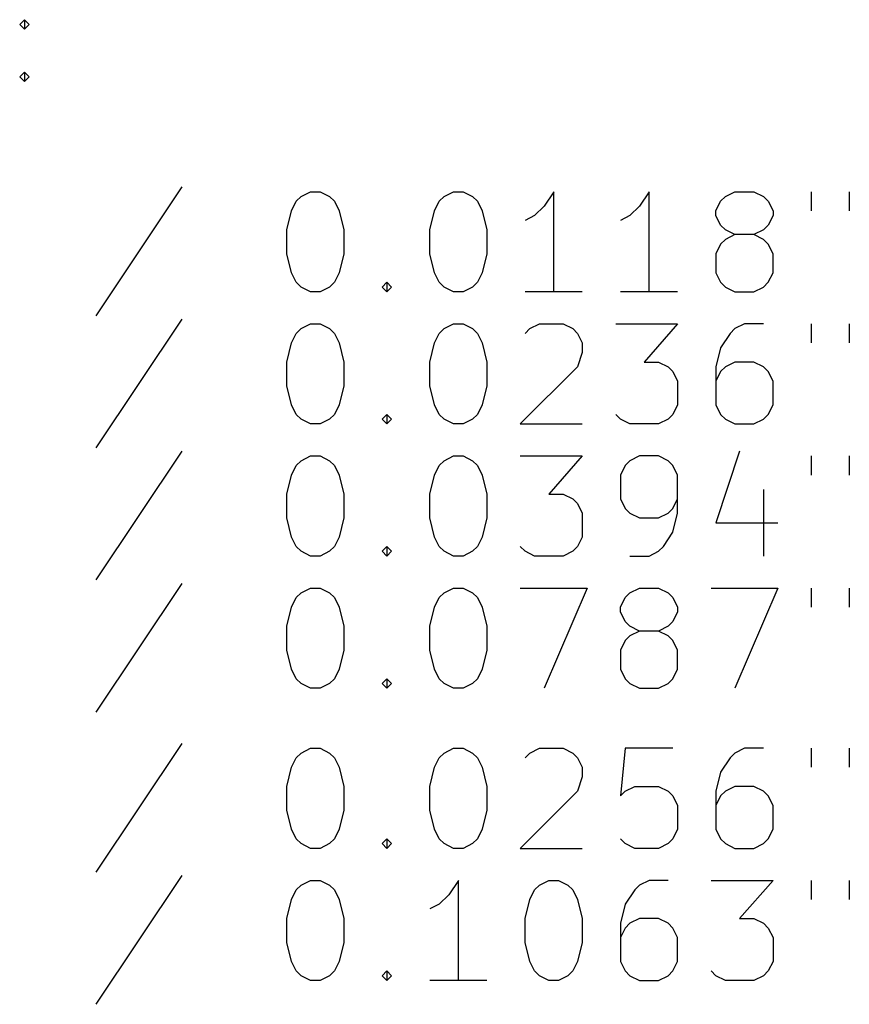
# Model space of a CAD drawing. Extents: x 32.9 to 103.1, y -87.4 to -35.5.
# Tile 2 of 4: x 51.2 to 67.7, y -87.1 to -67.4. Entities that reach past the tile are written whole.
import ezdxf

# ---------------------------------------------------------------- set-up
doc = ezdxf.new("R2010")
doc.units = 0
doc.layers.add('BLACK', color=7, linetype='CONTINUOUS')

msp = doc.modelspace()

# ---------------------------------------------------------------- linework, layer by layer
at = {"layer": 'BLACK', "linetype": 'CONTINUOUS'}
for p, q in [((51.176816, -67.52198), (51.272054, -67.426742)), ((51.272054, -67.426742), (51.367292, -67.52198)), ((51.272054, -67.426742), (51.272054, -67.617219)), ((51.272054, -67.617219), (51.176816, -67.52198)), ((51.367292, -67.52198), (51.272054, -67.617219)), ((51.176816, -68.5696), (51.272054, -68.474361)), ((51.272054, -68.664838), (51.176816, -68.5696)), ((51.272054, -68.474361), (51.367292, -68.5696)), ((51.272054, -68.474361), (51.272054, -68.664838)), ((51.367292, -68.5696), (51.272054, -68.664838)), ((54.414912, -70.7696), (52.700627, -73.341028)), ((56.700627, -71.055314), (56.795865, -70.960076)), ((56.795865, -70.960076), (56.986341, -70.864838)), ((56.986341, -70.864838), (57.176818, -70.864838)), ((57.176818, -70.864838), (57.367294, -70.960076)), ((57.367294, -70.960076), (57.462532, -71.055314)), ((59.55777, -71.055314), (59.653008, -70.960076)), ((59.653008, -70.960076), (59.843484, -70.864838)), ((59.843484, -70.864838), (60.033961, -70.864838)), ((60.033961, -70.864838), (60.224437, -70.960076)), ((60.224437, -70.960076), (60.319675, -71.055314)), ((61.843484, -70.864838), (61.653008, -71.150552)), ((61.843484, -72.864838), (61.843484, -70.864838)), ((63.748246, -70.864838), (63.55777, -71.150552)), ((63.748246, -72.864838), (63.748246, -70.864838)), ((65.176818, -71.055314), (65.272056, -70.960076)), ((65.272056, -70.960076), (65.462532, -70.864838)), ((65.462532, -70.864838), (65.843485, -70.864838)), ((65.843485, -70.864838), (66.033961, -70.960076)), ((66.033961, -70.960076), (66.129199, -71.055314)), ((66.986342, -70.864838), (66.986342, -71.24579)), ((67.748247, -70.864838), (67.748247, -71.24579)), ((56.605389, -71.24579), (56.700627, -71.055314)), ((57.462532, -71.055314), (57.55777, -71.24579)), ((59.462532, -71.24579), (59.55777, -71.055314)), ((60.319675, -71.055314), (60.414913, -71.24579)), ((61.653008, -71.150552), (61.462532, -71.341028)), ((63.55777, -71.150552), (63.367294, -71.341028)), ((65.08158, -71.24579), (65.176818, -71.055314)), ((66.129199, -71.055314), (66.224437, -71.24579)), ((56.510151, -71.626742), (56.605389, -71.24579)), ((57.55777, -71.24579), (57.653008, -71.626742)), ((59.367294, -71.626742), (59.462532, -71.24579)), ((60.414913, -71.24579), (60.510151, -71.626742)), ((61.462532, -71.341028), (61.272056, -71.436266)), ((63.367294, -71.341028), (63.176818, -71.436266)), ((65.08158, -71.341028), (65.08158, -71.24579)), ((65.176818, -71.531504), (65.08158, -71.341028)), ((66.224437, -71.341028), (66.129199, -71.531504)), ((66.224437, -71.24579), (66.224437, -71.341028)), ((65.272056, -71.626742), (65.176818, -71.531504)), ((66.129199, -71.531504), (66.033961, -71.626742)), ((56.510151, -72.102933), (56.510151, -71.626742)), ((57.653008, -71.626742), (57.653008, -72.102933)), ((59.367294, -72.102933), (59.367294, -71.626742)), ((60.510151, -71.626742), (60.510151, -72.102933)), ((65.462532, -71.72198), (65.272056, -71.626742)), ((65.462532, -71.72198), (65.272056, -71.817219)), ((65.843485, -71.72198), (65.462532, -71.72198)), ((66.033961, -71.626742), (65.843485, -71.72198)), ((66.033961, -71.817219), (65.843485, -71.72198)), ((65.176818, -71.912457), (65.08158, -72.102933)), ((65.272056, -71.817219), (65.176818, -71.912457)), ((66.129199, -71.912457), (66.033961, -71.817219)), ((66.224437, -72.102933), (66.129199, -71.912457)), ((56.605389, -72.483885), (56.510151, -72.102933)), ((57.653008, -72.102933), (57.55777, -72.483885)), ((59.462532, -72.483885), (59.367294, -72.102933)), ((60.510151, -72.102933), (60.414913, -72.483885)), ((65.08158, -72.102933), (65.08158, -72.483885)), ((66.224437, -72.483885), (66.224437, -72.102933)), ((56.700627, -72.674361), (56.605389, -72.483885)), ((57.55777, -72.483885), (57.462532, -72.674361)), ((59.55777, -72.674361), (59.462532, -72.483885)), ((60.414913, -72.483885), (60.319675, -72.674361)), ((65.08158, -72.483885), (65.176818, -72.674361)), ((66.129199, -72.674361), (66.224437, -72.483885)), ((56.795865, -72.7696), (56.700627, -72.674361)), ((56.986341, -72.864838), (56.795865, -72.7696)), ((57.367294, -72.7696), (57.176818, -72.864838)), ((57.462532, -72.674361), (57.367294, -72.7696)), ((58.414913, -72.7696), (58.510151, -72.674361)), ((58.510151, -72.864838), (58.414913, -72.7696)), ((58.510151, -72.674361), (58.605389, -72.7696)), ((58.510151, -72.674361), (58.510151, -72.864838)), ((58.605389, -72.7696), (58.510151, -72.864838)), ((59.653008, -72.7696), (59.55777, -72.674361)), ((59.843484, -72.864838), (59.653008, -72.7696)), ((60.224437, -72.7696), (60.033961, -72.864838)), ((60.319675, -72.674361), (60.224437, -72.7696)), ((65.176818, -72.674361), (65.272056, -72.7696)), ((65.272056, -72.7696), (65.462532, -72.864838)), ((65.843485, -72.864838), (66.033961, -72.7696)), ((66.033961, -72.7696), (66.129199, -72.674361)), ((57.176818, -72.864838), (56.986341, -72.864838)), ((60.033961, -72.864838), (59.843484, -72.864838)), ((62.414913, -72.864838), (61.272056, -72.864838)), ((64.319675, -72.864838), (63.176818, -72.864838)), ((65.462532, -72.864838), (65.843485, -72.864838)), ((54.414912, -73.4096), (52.700627, -75.981028)), ((56.795865, -73.600076), (56.986341, -73.504838)), ((56.986341, -73.504838), (57.176818, -73.504838)), ((57.176818, -73.504838), (57.367294, -73.600076)), ((59.653008, -73.600076), (59.843484, -73.504838)), ((59.843484, -73.504838), (60.033961, -73.504838)), ((60.033961, -73.504838), (60.224437, -73.600076)), ((61.367294, -73.600076), (61.55777, -73.504838)), ((61.55777, -73.504838), (62.033961, -73.504838)), ((62.033961, -73.504838), (62.224437, -73.600076)), ((63.08158, -73.504838), (64.319675, -73.504838)), ((64.319675, -73.504838), (63.653008, -74.266742)), ((65.653008, -73.504838), (65.462532, -73.600076)), ((66.033961, -73.504838), (65.653008, -73.504838)), ((66.986342, -73.504838), (66.986342, -73.88579)), ((67.748247, -73.504838), (67.748247, -73.88579)), ((56.605389, -73.88579), (56.700627, -73.695314)), ((56.700627, -73.695314), (56.795865, -73.600076)), ((57.367294, -73.600076), (57.462532, -73.695314)), ((57.462532, -73.695314), (57.55777, -73.88579)), ((59.462532, -73.88579), (59.55777, -73.695314)), ((59.55777, -73.695314), (59.653008, -73.600076)), ((60.224437, -73.600076), (60.319675, -73.695314)), ((60.319675, -73.695314), (60.414913, -73.88579)), ((61.272056, -73.695314), (61.367294, -73.600076)), ((62.224437, -73.600076), (62.319675, -73.695314)), ((62.319675, -73.695314), (62.414913, -73.88579)), ((65.367294, -73.695314), (65.176818, -73.981028)), ((65.462532, -73.600076), (65.367294, -73.695314)), ((56.510151, -74.266742), (56.605389, -73.88579)), ((57.55777, -73.88579), (57.653008, -74.266742)), ((59.367294, -74.266742), (59.462532, -73.88579)), ((60.414913, -73.88579), (60.510151, -74.266742)), ((62.414913, -73.88579), (62.414913, -74.076266)), ((62.414913, -74.076266), (62.319675, -74.36198)), ((65.176818, -73.981028), (65.08158, -74.36198)), ((56.510151, -74.742933), (56.510151, -74.266742)), ((57.653008, -74.266742), (57.653008, -74.742933)), ((59.367294, -74.742933), (59.367294, -74.266742)), ((60.510151, -74.266742), (60.510151, -74.742933)), ((62.319675, -74.36198), (61.176818, -75.504838)), ((63.653008, -74.266742), (63.938723, -74.266742)), ((63.938723, -74.266742), (64.129199, -74.36198)), ((64.129199, -74.36198), (64.224437, -74.457219)), ((65.08158, -74.36198), (65.08158, -75.123885)), ((65.272056, -74.36198), (65.176818, -74.457219)), ((65.462532, -74.266742), (65.272056, -74.36198)), ((65.843485, -74.266742), (65.462532, -74.266742)), ((66.033961, -74.36198), (65.843485, -74.266742)), ((66.129199, -74.457219), (66.033961, -74.36198)), ((64.224437, -74.457219), (64.319675, -74.647695)), ((65.176818, -74.457219), (65.08158, -74.647695)), ((66.224437, -74.647695), (66.129199, -74.457219)), ((56.605389, -75.123885), (56.510151, -74.742933)), ((57.653008, -74.742933), (57.55777, -75.123885)), ((59.462532, -75.123885), (59.367294, -74.742933)), ((60.510151, -74.742933), (60.414913, -75.123885)), ((64.319675, -74.647695), (64.319675, -75.123885)), ((66.224437, -75.123885), (66.224437, -74.647695)), ((56.700627, -75.314361), (56.605389, -75.123885)), ((57.55777, -75.123885), (57.462532, -75.314361)), ((59.55777, -75.314361), (59.462532, -75.123885)), ((60.414913, -75.123885), (60.319675, -75.314361)), ((64.319675, -75.123885), (64.224437, -75.314361)), ((65.08158, -75.123885), (65.176818, -75.314361)), ((66.129199, -75.314361), (66.224437, -75.123885)), ((56.795865, -75.4096), (56.700627, -75.314361)), ((57.462532, -75.314361), (57.367294, -75.4096)), ((58.414913, -75.4096), (58.510151, -75.314361)), ((58.510151, -75.314361), (58.605389, -75.4096)), ((58.510151, -75.314361), (58.510151, -75.504838)), ((59.653008, -75.4096), (59.55777, -75.314361)), ((60.319675, -75.314361), (60.224437, -75.4096)), ((63.176818, -75.4096), (63.08158, -75.314361)), ((64.224437, -75.314361), (64.129199, -75.4096)), ((65.176818, -75.314361), (65.272056, -75.4096)), ((66.033961, -75.4096), (66.129199, -75.314361)), ((56.986341, -75.504838), (56.795865, -75.4096)), ((57.176818, -75.504838), (56.986341, -75.504838)), ((57.367294, -75.4096), (57.176818, -75.504838)), ((58.510151, -75.504838), (58.414913, -75.4096)), ((58.605389, -75.4096), (58.510151, -75.504838)), ((59.843484, -75.504838), (59.653008, -75.4096)), ((60.033961, -75.504838), (59.843484, -75.504838)), ((60.224437, -75.4096), (60.033961, -75.504838)), ((61.176818, -75.504838), (62.414913, -75.504838)), ((63.367294, -75.504838), (63.176818, -75.4096)), ((63.938723, -75.504838), (63.367294, -75.504838)), ((64.129199, -75.4096), (63.938723, -75.504838)), ((65.272056, -75.4096), (65.462532, -75.504838)), ((65.462532, -75.504838), (65.843485, -75.504838)), ((65.843485, -75.504838), (66.033961, -75.4096)), ((54.414912, -76.0496), (52.700627, -78.621028)), ((65.55777, -76.0496), (65.08158, -77.478171)), ((56.605389, -76.52579), (56.700627, -76.335314)), ((56.700627, -76.335314), (56.795865, -76.240076)), ((56.795865, -76.240076), (56.986341, -76.144838)), ((56.986341, -76.144838), (57.176818, -76.144838)), ((57.176818, -76.144838), (57.367294, -76.240076)), ((57.367294, -76.240076), (57.462532, -76.335314)), ((57.462532, -76.335314), (57.55777, -76.52579)), ((59.462532, -76.52579), (59.55777, -76.335314)), ((59.55777, -76.335314), (59.653008, -76.240076)), ((59.653008, -76.240076), (59.843484, -76.144838)), ((59.843484, -76.144838), (60.033961, -76.144838)), ((60.033961, -76.144838), (60.224437, -76.240076)), ((60.224437, -76.240076), (60.319675, -76.335314)), ((60.319675, -76.335314), (60.414913, -76.52579)), ((61.176818, -76.144838), (62.414913, -76.144838)), ((62.414913, -76.144838), (61.748246, -76.906742)), ((63.272056, -76.335314), (63.176818, -76.52579)), ((63.367294, -76.240076), (63.272056, -76.335314)), ((63.55777, -76.144838), (63.367294, -76.240076)), ((63.938723, -76.144838), (63.55777, -76.144838)), ((64.129199, -76.240076), (63.938723, -76.144838)), ((64.224437, -76.335314), (64.129199, -76.240076)), ((64.319675, -76.52579), (64.224437, -76.335314)), ((66.986342, -76.144838), (66.986342, -76.52579)), ((67.748247, -76.144838), (67.748247, -76.52579)), ((56.510151, -76.906742), (56.605389, -76.52579)), ((57.55777, -76.52579), (57.653008, -76.906742)), ((59.367294, -76.906742), (59.462532, -76.52579)), ((60.414913, -76.52579), (60.510151, -76.906742)), ((63.176818, -76.52579), (63.176818, -77.00198)), ((64.319675, -77.287695), (64.319675, -76.52579)), ((56.510151, -77.382933), (56.510151, -76.906742)), ((57.653008, -76.906742), (57.653008, -77.382933)), ((59.367294, -77.382933), (59.367294, -76.906742)), ((60.510151, -76.906742), (60.510151, -77.382933)), ((61.748246, -76.906742), (62.033961, -76.906742)), ((62.033961, -76.906742), (62.224437, -77.00198)), ((66.033961, -76.811504), (66.033961, -78.144838)), ((62.224437, -77.00198), (62.319675, -77.097219)), ((62.319675, -77.097219), (62.414913, -77.287695)), ((63.176818, -77.00198), (63.272056, -77.192457)), ((64.224437, -77.192457), (64.319675, -77.00198)), ((62.414913, -77.287695), (62.414913, -77.763885)), ((63.272056, -77.192457), (63.367294, -77.287695)), ((63.367294, -77.287695), (63.55777, -77.382933)), ((63.938723, -77.382933), (64.129199, -77.287695)), ((64.129199, -77.287695), (64.224437, -77.192457)), ((64.224437, -77.668647), (64.319675, -77.287695)), ((56.605389, -77.763885), (56.510151, -77.382933)), ((57.653008, -77.382933), (57.55777, -77.763885)), ((59.462532, -77.763885), (59.367294, -77.382933)), ((60.510151, -77.382933), (60.414913, -77.763885)), ((63.55777, -77.382933), (63.938723, -77.382933)), ((65.08158, -77.478171), (66.319675, -77.478171)), ((64.033961, -77.954361), (64.224437, -77.668647)), ((56.700627, -77.954361), (56.605389, -77.763885)), ((57.55777, -77.763885), (57.462532, -77.954361)), ((59.55777, -77.954361), (59.462532, -77.763885)), ((60.414913, -77.763885), (60.319675, -77.954361)), ((62.414913, -77.763885), (62.319675, -77.954361)), ((56.795865, -78.0496), (56.700627, -77.954361)), ((56.986341, -78.144838), (56.795865, -78.0496)), ((57.367294, -78.0496), (57.176818, -78.144838)), ((57.462532, -77.954361), (57.367294, -78.0496)), ((58.414913, -78.0496), (58.510151, -77.954361)), ((58.510151, -78.144838), (58.414913, -78.0496)), ((58.510151, -77.954361), (58.605389, -78.0496)), ((58.510151, -77.954361), (58.510151, -78.144838)), ((58.605389, -78.0496), (58.510151, -78.144838)), ((59.653008, -78.0496), (59.55777, -77.954361)), ((59.843484, -78.144838), (59.653008, -78.0496)), ((60.224437, -78.0496), (60.033961, -78.144838)), ((60.319675, -77.954361), (60.224437, -78.0496)), ((61.272056, -78.0496), (61.176818, -77.954361)), ((61.462532, -78.144838), (61.272056, -78.0496)), ((62.224437, -78.0496), (62.033961, -78.144838)), ((62.319675, -77.954361), (62.224437, -78.0496)), ((63.748246, -78.144838), (63.938723, -78.0496)), ((63.938723, -78.0496), (64.033961, -77.954361)), ((57.176818, -78.144838), (56.986341, -78.144838)), ((60.033961, -78.144838), (59.843484, -78.144838)), ((62.033961, -78.144838), (61.462532, -78.144838)), ((63.367294, -78.144838), (63.748246, -78.144838)), ((54.414912, -78.6896), (52.700627, -81.261028)), ((56.700627, -78.975314), (56.795865, -78.880076)), ((56.795865, -78.880076), (56.986341, -78.784838)), ((56.986341, -78.784838), (57.176818, -78.784838)), ((57.176818, -78.784838), (57.367294, -78.880076)), ((57.367294, -78.880076), (57.462532, -78.975314)), ((59.55777, -78.975314), (59.653008, -78.880076)), ((59.653008, -78.880076), (59.843484, -78.784838)), ((59.843484, -78.784838), (60.033961, -78.784838)), ((60.033961, -78.784838), (60.224437, -78.880076)), ((60.224437, -78.880076), (60.319675, -78.975314)), ((61.176818, -78.784838), (62.510151, -78.784838)), ((62.510151, -78.784838), (61.653008, -80.784838)), ((63.272056, -78.975314), (63.367294, -78.880076)), ((63.367294, -78.880076), (63.55777, -78.784838)), ((63.55777, -78.784838), (63.938723, -78.784838)), ((63.938723, -78.784838), (64.129199, -78.880076)), ((64.129199, -78.880076), (64.224437, -78.975314)), ((64.986342, -78.784838), (66.319675, -78.784838)), ((66.319675, -78.784838), (65.462532, -80.784838)), ((66.986342, -78.784838), (66.986342, -79.16579)), ((67.748247, -78.784838), (67.748247, -79.16579)), ((56.605389, -79.16579), (56.700627, -78.975314)), ((57.462532, -78.975314), (57.55777, -79.16579)), ((59.462532, -79.16579), (59.55777, -78.975314)), ((60.319675, -78.975314), (60.414913, -79.16579)), ((63.176818, -79.16579), (63.272056, -78.975314)), ((64.224437, -78.975314), (64.319675, -79.16579)), ((56.510151, -79.546742), (56.605389, -79.16579)), ((57.55777, -79.16579), (57.653008, -79.546742)), ((59.367294, -79.546742), (59.462532, -79.16579)), ((60.414913, -79.16579), (60.510151, -79.546742)), ((63.176818, -79.261028), (63.176818, -79.16579)), ((63.272056, -79.451504), (63.176818, -79.261028)), ((64.319675, -79.261028), (64.224437, -79.451504)), ((64.319675, -79.16579), (64.319675, -79.261028)), ((63.367294, -79.546742), (63.272056, -79.451504)), ((64.224437, -79.451504), (64.129199, -79.546742)), ((56.510151, -80.022933), (56.510151, -79.546742)), ((57.653008, -79.546742), (57.653008, -80.022933)), ((59.367294, -80.022933), (59.367294, -79.546742)), ((60.510151, -79.546742), (60.510151, -80.022933)), ((63.55777, -79.64198), (63.367294, -79.546742)), ((63.55777, -79.64198), (63.367294, -79.737219)), ((63.938723, -79.64198), (63.55777, -79.64198)), ((64.129199, -79.546742), (63.938723, -79.64198)), ((64.129199, -79.737219), (63.938723, -79.64198)), ((63.272056, -79.832457), (63.176818, -80.022933)), ((63.367294, -79.737219), (63.272056, -79.832457)), ((64.224437, -79.832457), (64.129199, -79.737219)), ((64.319675, -80.022933), (64.224437, -79.832457)), ((56.605389, -80.403885), (56.510151, -80.022933)), ((57.653008, -80.022933), (57.55777, -80.403885)), ((59.462532, -80.403885), (59.367294, -80.022933)), ((60.510151, -80.022933), (60.414913, -80.403885)), ((63.176818, -80.022933), (63.176818, -80.403885)), ((64.319675, -80.403885), (64.319675, -80.022933)), ((56.700627, -80.594361), (56.605389, -80.403885)), ((57.55777, -80.403885), (57.462532, -80.594361)), ((59.55777, -80.594361), (59.462532, -80.403885)), ((60.414913, -80.403885), (60.319675, -80.594361)), ((63.176818, -80.403885), (63.272056, -80.594361)), ((64.224437, -80.594361), (64.319675, -80.403885)), ((56.795865, -80.6896), (56.700627, -80.594361)), ((57.462532, -80.594361), (57.367294, -80.6896)), ((58.414913, -80.6896), (58.510151, -80.594361)), ((58.510151, -80.594361), (58.605389, -80.6896)), ((58.510151, -80.594361), (58.510151, -80.784838)), ((59.653008, -80.6896), (59.55777, -80.594361)), ((60.319675, -80.594361), (60.224437, -80.6896)), ((63.272056, -80.594361), (63.367294, -80.6896)), ((64.129199, -80.6896), (64.224437, -80.594361)), ((56.986341, -80.784838), (56.795865, -80.6896)), ((57.176818, -80.784838), (56.986341, -80.784838)), ((57.367294, -80.6896), (57.176818, -80.784838)), ((58.510151, -80.784838), (58.414913, -80.6896)), ((58.605389, -80.6896), (58.510151, -80.784838)), ((59.843484, -80.784838), (59.653008, -80.6896)), ((60.033961, -80.784838), (59.843484, -80.784838)), ((60.224437, -80.6896), (60.033961, -80.784838)), ((63.367294, -80.6896), (63.55777, -80.784838)), ((63.55777, -80.784838), (63.938723, -80.784838)), ((63.938723, -80.784838), (64.129199, -80.6896)), ((54.414912, -81.8896), (52.700627, -84.461028)), ((56.795865, -82.080076), (56.986341, -81.984838)), ((56.986341, -81.984838), (57.176818, -81.984838)), ((57.176818, -81.984838), (57.367294, -82.080076)), ((59.653008, -82.080076), (59.843484, -81.984838)), ((59.843484, -81.984838), (60.033961, -81.984838)), ((60.033961, -81.984838), (60.224437, -82.080076)), ((61.367294, -82.080076), (61.55777, -81.984838)), ((61.55777, -81.984838), (62.033961, -81.984838)), ((62.033961, -81.984838), (62.224437, -82.080076)), ((63.272056, -81.984838), (63.176818, -82.937219)), ((64.224437, -81.984838), (63.272056, -81.984838)), ((65.653008, -81.984838), (65.462532, -82.080076)), ((66.033961, -81.984838), (65.653008, -81.984838)), ((66.986342, -81.984838), (66.986342, -82.36579)), ((67.748247, -81.984838), (67.748247, -82.36579)), ((56.605389, -82.36579), (56.700627, -82.175314)), ((56.700627, -82.175314), (56.795865, -82.080076)), ((57.367294, -82.080076), (57.462532, -82.175314)), ((57.462532, -82.175314), (57.55777, -82.36579)), ((59.462532, -82.36579), (59.55777, -82.175314)), ((59.55777, -82.175314), (59.653008, -82.080076)), ((60.224437, -82.080076), (60.319675, -82.175314)), ((60.319675, -82.175314), (60.414913, -82.36579)), ((61.272056, -82.175314), (61.367294, -82.080076)), ((62.224437, -82.080076), (62.319675, -82.175314)), ((62.319675, -82.175314), (62.414913, -82.36579)), ((65.367294, -82.175314), (65.176818, -82.461028)), ((65.462532, -82.080076), (65.367294, -82.175314)), ((56.510151, -82.746742), (56.605389, -82.36579)), ((57.55777, -82.36579), (57.653008, -82.746742)), ((59.367294, -82.746742), (59.462532, -82.36579)), ((60.414913, -82.36579), (60.510151, -82.746742)), ((62.414913, -82.36579), (62.414913, -82.556266)), ((62.414913, -82.556266), (62.319675, -82.84198)), ((65.176818, -82.461028), (65.08158, -82.84198)), ((56.510151, -83.222933), (56.510151, -82.746742)), ((57.653008, -82.746742), (57.653008, -83.222933)), ((59.367294, -83.222933), (59.367294, -82.746742)), ((60.510151, -82.746742), (60.510151, -83.222933)), ((63.272056, -82.84198), (63.462532, -82.746742)), ((63.462532, -82.746742), (63.938723, -82.746742)), ((63.938723, -82.746742), (64.129199, -82.84198)), ((65.462532, -82.746742), (65.272056, -82.84198)), ((65.843485, -82.746742), (65.462532, -82.746742)), ((66.033961, -82.84198), (65.843485, -82.746742)), ((62.319675, -82.84198), (61.176818, -83.984838)), ((63.176818, -82.937219), (63.272056, -82.84198)), ((64.129199, -82.84198), (64.224437, -82.937219)), ((64.224437, -82.937219), (64.319675, -83.127695)), ((65.08158, -82.84198), (65.08158, -83.603885)), ((65.176818, -82.937219), (65.08158, -83.127695)), ((65.272056, -82.84198), (65.176818, -82.937219)), ((66.129199, -82.937219), (66.033961, -82.84198)), ((66.224437, -83.127695), (66.129199, -82.937219)), ((64.319675, -83.127695), (64.319675, -83.603885)), ((66.224437, -83.603885), (66.224437, -83.127695)), ((56.605389, -83.603885), (56.510151, -83.222933)), ((57.653008, -83.222933), (57.55777, -83.603885)), ((59.462532, -83.603885), (59.367294, -83.222933)), ((60.510151, -83.222933), (60.414913, -83.603885)), ((56.700627, -83.794361), (56.605389, -83.603885)), ((57.55777, -83.603885), (57.462532, -83.794361)), ((59.55777, -83.794361), (59.462532, -83.603885)), ((60.414913, -83.603885), (60.319675, -83.794361)), ((64.319675, -83.603885), (64.224437, -83.794361)), ((65.08158, -83.603885), (65.176818, -83.794361)), ((66.129199, -83.794361), (66.224437, -83.603885)), ((56.795865, -83.8896), (56.700627, -83.794361)), ((57.462532, -83.794361), (57.367294, -83.8896)), ((58.414913, -83.8896), (58.510151, -83.794361)), ((58.510151, -83.794361), (58.605389, -83.8896)), ((58.510151, -83.794361), (58.510151, -83.984838)), ((59.653008, -83.8896), (59.55777, -83.794361)), ((60.319675, -83.794361), (60.224437, -83.8896)), ((63.272056, -83.8896), (63.176818, -83.794361)), ((64.224437, -83.794361), (64.129199, -83.8896)), ((65.176818, -83.794361), (65.272056, -83.8896)), ((66.033961, -83.8896), (66.129199, -83.794361)), ((56.986341, -83.984838), (56.795865, -83.8896)), ((57.176818, -83.984838), (56.986341, -83.984838)), ((57.367294, -83.8896), (57.176818, -83.984838)), ((58.510151, -83.984838), (58.414913, -83.8896)), ((58.605389, -83.8896), (58.510151, -83.984838)), ((59.843484, -83.984838), (59.653008, -83.8896)), ((60.033961, -83.984838), (59.843484, -83.984838)), ((60.224437, -83.8896), (60.033961, -83.984838)), ((61.176818, -83.984838), (62.414913, -83.984838)), ((63.462532, -83.984838), (63.272056, -83.8896)), ((63.938723, -83.984838), (63.462532, -83.984838)), ((64.129199, -83.8896), (63.938723, -83.984838)), ((65.272056, -83.8896), (65.462532, -83.984838)), ((65.462532, -83.984838), (65.843485, -83.984838)), ((65.843485, -83.984838), (66.033961, -83.8896)), ((54.414912, -84.5296), (52.700627, -87.101028)), ((56.700627, -84.815314), (56.795865, -84.720076)), ((56.795865, -84.720076), (56.986341, -84.624838)), ((56.986341, -84.624838), (57.176818, -84.624838)), ((57.176818, -84.624838), (57.367294, -84.720076)), ((57.367294, -84.720076), (57.462532, -84.815314)), ((59.938722, -84.624838), (59.748246, -84.910552)), ((59.938722, -86.624838), (59.938722, -84.624838)), ((61.462532, -84.815314), (61.55777, -84.720076)), ((61.55777, -84.720076), (61.748246, -84.624838)), ((61.748246, -84.624838), (61.938723, -84.624838)), ((61.938723, -84.624838), (62.129199, -84.720076)), ((62.129199, -84.720076), (62.224437, -84.815314)), ((63.55777, -84.720076), (63.462532, -84.815314)), ((63.748246, -84.624838), (63.55777, -84.720076)), ((64.129199, -84.624838), (63.748246, -84.624838)), ((64.986342, -84.624838), (66.224437, -84.624838)), ((66.224437, -84.624838), (65.55777, -85.386742)), ((66.986342, -84.624838), (66.986342, -85.00579)), ((67.748247, -84.624838), (67.748247, -85.00579)), ((56.605389, -85.00579), (56.700627, -84.815314)), ((57.462532, -84.815314), (57.55777, -85.00579)), ((59.748246, -84.910552), (59.55777, -85.101028)), ((61.367294, -85.00579), (61.462532, -84.815314)), ((62.224437, -84.815314), (62.319675, -85.00579)), ((63.462532, -84.815314), (63.272056, -85.101028)), ((56.510151, -85.386742), (56.605389, -85.00579)), ((57.55777, -85.00579), (57.653008, -85.386742)), ((59.55777, -85.101028), (59.367294, -85.196266)), ((61.272056, -85.386742), (61.367294, -85.00579)), ((62.319675, -85.00579), (62.414913, -85.386742)), ((63.272056, -85.101028), (63.176818, -85.48198)), ((56.510151, -85.862933), (56.510151, -85.386742)), ((57.653008, -85.386742), (57.653008, -85.862933)), ((61.272056, -85.862933), (61.272056, -85.386742)), ((62.414913, -85.386742), (62.414913, -85.862933)), ((63.176818, -85.48198), (63.176818, -86.243885)), ((63.272056, -85.577219), (63.176818, -85.767695)), ((63.367294, -85.48198), (63.272056, -85.577219)), ((63.55777, -85.386742), (63.367294, -85.48198)), ((63.938723, -85.386742), (63.55777, -85.386742)), ((64.129199, -85.48198), (63.938723, -85.386742)), ((64.224437, -85.577219), (64.129199, -85.48198)), ((64.319675, -85.767695), (64.224437, -85.577219)), ((65.55777, -85.386742), (65.843485, -85.386742)), ((65.843485, -85.386742), (66.033961, -85.48198)), ((66.033961, -85.48198), (66.129199, -85.577219)), ((66.129199, -85.577219), (66.224437, -85.767695)), ((64.319675, -86.243885), (64.319675, -85.767695)), ((66.224437, -85.767695), (66.224437, -86.243885)), ((56.605389, -86.243885), (56.510151, -85.862933)), ((57.653008, -85.862933), (57.55777, -86.243885)), ((61.367294, -86.243885), (61.272056, -85.862933)), ((62.414913, -85.862933), (62.319675, -86.243885)), ((56.700627, -86.434361), (56.605389, -86.243885)), ((57.55777, -86.243885), (57.462532, -86.434361)), ((61.462532, -86.434361), (61.367294, -86.243885)), ((62.319675, -86.243885), (62.224437, -86.434361)), ((63.176818, -86.243885), (63.272056, -86.434361)), ((64.224437, -86.434361), (64.319675, -86.243885)), ((66.224437, -86.243885), (66.129199, -86.434361)), ((56.795865, -86.5296), (56.700627, -86.434361)), ((56.986341, -86.624838), (56.795865, -86.5296)), ((57.367294, -86.5296), (57.176818, -86.624838)), ((57.462532, -86.434361), (57.367294, -86.5296)), ((58.414913, -86.5296), (58.510151, -86.434361)), ((58.510151, -86.624838), (58.414913, -86.5296)), ((58.510151, -86.434361), (58.605389, -86.5296)), ((58.510151, -86.434361), (58.510151, -86.624838)), ((58.605389, -86.5296), (58.510151, -86.624838)), ((61.55777, -86.5296), (61.462532, -86.434361)), ((61.748246, -86.624838), (61.55777, -86.5296)), ((62.129199, -86.5296), (61.938723, -86.624838)), ((62.224437, -86.434361), (62.129199, -86.5296)), ((63.272056, -86.434361), (63.367294, -86.5296)), ((63.367294, -86.5296), (63.55777, -86.624838)), ((63.938723, -86.624838), (64.129199, -86.5296)), ((64.129199, -86.5296), (64.224437, -86.434361)), ((65.08158, -86.5296), (64.986342, -86.434361)), ((65.272056, -86.624838), (65.08158, -86.5296)), ((66.033961, -86.5296), (65.843485, -86.624838)), ((66.129199, -86.434361), (66.033961, -86.5296)), ((57.176818, -86.624838), (56.986341, -86.624838)), ((60.510151, -86.624838), (59.367294, -86.624838)), ((61.938723, -86.624838), (61.748246, -86.624838)), ((63.55777, -86.624838), (63.938723, -86.624838)), ((65.843485, -86.624838), (65.272056, -86.624838))]:
    msp.add_line(p, q, dxfattribs=at)

doc.saveas('drawing.dxf')
